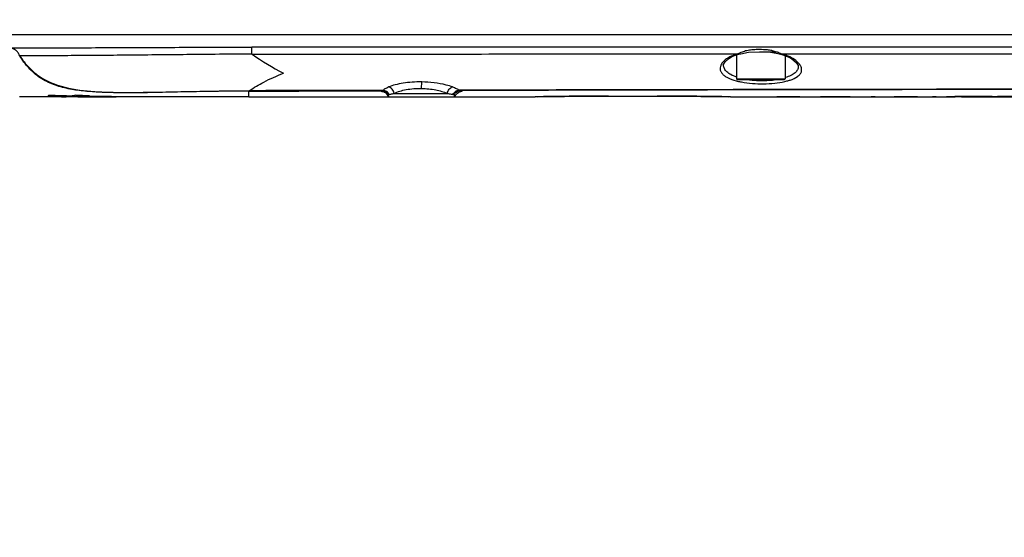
# Model space of a CAD drawing. Header units: millimetres. Extents: x 7426 to 8300, y 123 to 421.
# Tile 127 of 197: x 8134.49 to 8141.6, y 213.62 to 217.36. Entities that reach past the tile are written whole.
import ezdxf

# ---------------------------------------------------------------- set-up
doc = ezdxf.new("R2010")
doc.units = ezdxf.units.MM
for name, color, linetype in [('外形图', 7, 'Continuous'), ('尺寸标注', 7, 'Continuous'), ('运动范围', 7, 'Continuous')]:
    doc.layers.add(name, color=color, linetype=linetype)
doc.styles.add('微软雅黑', font='msyh.ttc')
doc.dimstyles.new('尺寸标注_1_20比例', dxfattribs={"dimtxt": 1.5, "dimasz": 1.25, "dimexe": 0.5, "dimexo": 0.4, "dimgap": 0.5, "dimtad": 1, "dimdec": 1, "dimlfac": 20, "dimdsep": 46, "dimtxsty": '微软雅黑', "dimcen": 0.09, "dimadec": 0, "dimazin": 0, "dimtp": 0.01, "dimtm": 0.01, "dimtfac": 1, "dimtdec": 1, "dimtofl": 0, "dimtmove": 0, "dimatfit": 3, "dimfxl": 1, "dimtolj": 1, "dimarcsym": 0})

# ---------------------------------------------------------------- blocks, each defined once
blk = doc.blocks.new('*D1271')
at = {"layer": 'Defpoints', "color": 0}
for p in [(8100.9141, 219.9546), (8166.8965, 219.9546), (8234.12, 219.9546), (8160.0673, 209.5713), (8226.044, 209.5253)]:
    blk.add_point(p, dxfattribs=at)
at = {"layer": '尺寸标注', "color": 0, "lineweight": -2}
blk.add_arc((8166.8965, 219.9546), 12.4279, 185.76527, 344.23473, dxfattribs=at)
at = {"layer": '尺寸标注', "color": 0}
for points in [[(8154.7396, 218.7167), (8154.3234, 218.6957), (8154.4686, 219.9546)], [(8179.0599, 216.5315), (8178.6538, 216.6244), (8179.1355, 217.7965)]]:
    blk.add_solid(points, dxfattribs=at)
at = {"layer": '尺寸标注', "color": 0, "insert": (8165.9248, 208.8482), "char_height": 1.5, "attachment_point": 5, "rotation": 355, "style": '微软雅黑'}
blk.add_mtext('\\A1;+\\A1;170%%d', dxfattribs=at)

msp = doc.modelspace()

# ---------------------------------------------------------------- linework, layer by layer
at = {"layer": '外形图', "color": 7, "linetype": 'Continuous'}
for p, q in [((8133.9374, 217.2546), (8146.3935, 217.2546)), ((8139.7562, 217.1265), (8139.836, 217.1294)), ((8139.836, 217.1296), (8139.9665, 217.1296)), ((8139.5935, 217.1141), (8139.6807, 217.1141)), ((8139.6336, 217.0934), (8139.6335, 217.0933)), ((8139.6715, 217.108), (8139.6715, 216.9346)), ((8139.6866, 217.1121), (8139.6865, 217.1121)), ((8139.987, 217.1121), (8139.9921, 217.114)), ((8139.987, 217.1121), (8139.987, 217.1121)), ((8139.9921, 217.114), (8140.0995, 217.114)), ((8140.0215, 217.1018), (8140.0215, 216.9346)), ((8140.0444, 217.0929), (8140.0445, 217.0929)), ((8139.5771, 217.0329), (8139.5771, 217.033)), ((8137.3965, 216.8654), (8137.3972, 216.9117)), ((8139.6715, 216.9346), (8140.0215, 216.9346)), ((8139.6765, 216.9296), (8140.0165, 216.9296)), ((8136.1487, 216.8046), (8136.1486, 216.8456)), ((8134.7332, 216.804), (8134.6998, 216.804)), ((8134.6999, 216.8141), (8134.7085, 216.8138)), ((8134.7332, 216.805), (8134.7332, 216.804)), ((8134.8309, 216.8039), (8134.8309, 216.8046)), ((8134.8309, 216.8042), (8134.8309, 216.8046)), ((8134.831, 216.8038), (8134.8309, 216.8039)), ((8134.9153, 216.8037), (8134.831, 216.8038)), ((8134.864, 216.8076), (8134.8589, 216.8068)), ((8134.8589, 216.8068), (8134.9585, 216.8061)), ((8134.8691, 216.8086), (8134.864, 216.8076)), ((8134.8745, 216.8127), (8134.8742, 216.8098)), ((8134.8829, 216.8119), (8134.8744, 216.8121)), ((8134.9193, 216.8038), (8134.941, 216.8038)), ((8135.0155, 216.8043), (8134.929, 216.8044)), ((8134.941, 216.8038), (8134.9709, 216.8038)), ((8134.9578, 216.8153), (8134.9585, 216.8061)), ((8134.9709, 216.8038), (8135.0008, 216.8038)), ((8134.9733, 216.8149), (8134.9738, 216.8086)), ((8134.9738, 216.8086), (8134.9978, 216.8085)), ((8134.9823, 216.813), (8134.9826, 216.8105)), ((8134.9978, 216.8103), (8134.9826, 216.8105)), ((8135.0076, 216.8038), (8135.0117, 216.804)), ((8135.0117, 216.804), (8135.1316, 216.804)), ((8135.1316, 216.804), (8135.191, 216.8041)), ((8135.191, 216.8044), (8135.1569, 216.8043)), ((8135.191, 216.8041), (8135.191, 216.8044)), ((8136.1487, 216.8046), (8138.2155, 216.8046)), ((8137.149, 216.8179), (8137.1555, 216.8191)), ((8137.1978, 216.8292), (8137.5827, 216.8292)), ((8138.2278, 216.8048), (8138.2155, 216.8046)), ((8138.2157, 216.8046), (8138.2155, 216.8046)), ((8138.4384, 216.8079), (8138.4261, 216.8078)), ((8138.5534, 216.809), (8138.5312, 216.8088)), ((8138.6548, 216.8094), (8139.0965, 216.8096)), ((8138.7465, 216.8096), (8138.7465, 216.8096)), ((8139.0965, 216.8096), (8139.0965, 216.8096)), ((8139.3092, 216.8088), (8139.2905, 216.8089)), ((8139.4149, 216.8078), (8139.4075, 216.8079)), ((8139.5036, 216.8067), (8139.6121, 216.8049)), ((8139.6275, 216.8046), (8139.6147, 216.8048)), ((8139.6275, 216.8046), (8139.6273, 216.8046)), ((8139.6275, 216.8046), (8139.9612, 216.8046)), ((8139.9612, 216.8041), (8139.9612, 216.8072)), ((8139.9612, 216.8072), (8140.1272, 216.8072)), ((8140.1272, 216.8072), (8140.1272, 216.8041)), ((8140.1272, 216.8046), (8140.2757, 216.8046)), ((8140.2757, 216.8041), (8140.2757, 216.8072)), ((8140.2757, 216.8072), (8140.3665, 216.8072)), ((8140.4386, 216.8067), (8140.4429, 216.8067)), ((8140.4428, 216.8044), (8140.4428, 216.8041)), ((8140.5398, 216.8053), (8140.5451, 216.8052)), ((8140.618, 216.8046), (8140.8097, 216.8046)), ((8140.8097, 216.8041), (8140.8097, 216.8072)), ((8140.8097, 216.8072), (8140.9768, 216.8072)), ((8140.9768, 216.8072), (8140.9768, 216.8041)), ((8140.9768, 216.8046), (8141.1164, 216.8046)), ((8141.1122, 216.8046), (8141.085, 216.8041)), ((8141.3284, 216.8049), (8141.2496, 216.8041)), ((8141.2945, 216.8046), (8141.7395, 216.8046)), ((8141.3253, 216.8069), (8141.3282, 216.8069)), ((8141.5174, 216.8075), (8141.5537, 216.8075))]:
    msp.add_line(p, q, dxfattribs=at)
at = {"layer": '外形图', "color": 6, "linetype": 'Continuous'}
for p, q in [((8139.9612, 216.8041), (8140.1272, 216.8041)), ((8140.2757, 216.8041), (8140.4428, 216.8041)), ((8140.5451, 216.8041), (8140.7424, 216.8041)), ((8140.8097, 216.8041), (8140.9768, 216.8041)), ((8141.085, 216.8041), (8141.2496, 216.8041))]:
    msp.add_line(p, q, dxfattribs=at)
at = {"layer": '外形图', "color": 7, "linetype": 'Continuous'}
for points in [[(8134.3775, 217.2546), (8134.6391, 217.2546), (8134.9466, 217.2546)], [(8139.6865, 217.1121), (8139.7025, 217.1161), (8139.7562, 217.1265)], [(8139.836, 217.1294), (8139.915, 217.1266), (8139.9689, 217.1165), (8139.987, 217.1121)], [(8139.5771, 217.0329), (8139.5775, 217.0374), (8139.5881, 217.058), (8139.6123, 217.0801), (8139.6335, 217.0933)], [(8139.6336, 217.0934), (8139.6386, 217.0959), (8139.6674, 217.107), (8139.6866, 217.1121)], [(8139.987, 217.1121), (8140.0052, 217.1075), (8140.037, 217.0964), (8140.0444, 217.0929)], [(8140.0445, 217.0929), (8140.0707, 217.078), (8140.101, 217.0531), (8140.1149, 217.0308), (8140.1161, 217.0244)], [(8137.1235, 216.8401), (8137.1229, 216.8403), (8137.1269, 216.8388), (8137.1373, 216.8323), (8137.149, 216.8179)], [(8137.644, 216.8178), (8137.655, 216.8317), (8137.6653, 216.8384), (8137.6693, 216.84)], [(8138.2309, 216.8049), (8138.3391, 216.8066), (8138.4291, 216.8078), (8138.5366, 216.8088), (8138.6548, 216.8094)], [(8139.0965, 216.8096), (8139.1859, 216.8095), (8139.3048, 216.8088), (8139.413, 216.8078), (8139.5036, 216.8067)]]:
    msp.add_lwpolyline(points, dxfattribs=at)
for centre, radius, start, end in [((8137.5044, 219.0344), 2.3381, 235.26197, 241.77284), ((8139.9151, 216.7703), 0.3522, 73.64845, 77.36249), ((8139.7825, 217.3524), 0.4472, 255.00159, 255.43126), ((8139.6765, 216.9346), 0.005, 180, 270), ((8139.8443, 217.5853), 0.6625, 262.30165, 263.66944), ((8139.8481, 217.6194), 0.6968, 263.66531, 264.64487), ((8139.8537, 217.6834), 0.7611, 264.67312, 269.43146), ((8139.8549, 217.716), 0.7936, 269.37319, 270.16392), ((8139.8558, 217.6769), 0.7545, 270.09869, 274.99391), ((8139.8614, 217.6093), 0.6868, 275.02643, 275.77406), ((8139.8662, 217.563), 0.6402, 275.7577, 277.86526), ((8140.0165, 216.9346), 0.005, 270, 0), ((8139.9125, 217.3837), 0.4807, 282.7462, 282.94662), ((8139.9187, 217.3574), 0.4536, 282.9301, 284.81971), ((8137.5908, 217.5364), 0.7014, 274.37701, 275.11981), ((8146.1396, -3110.6542), 3327.5146, 90.0050897, 90.1457542), ((8134.6458, 216.9602), 0.1558, 290.2862, 293.75758), ((8134.9913, 225.051), 8.242, 268.03376, 269.18608), ((8134.9934, 222.8964), 6.0855, 267.31722, 268.87927), ((8135.1049, 223.7455), 6.9318, 268.29451, 269.11557), ((8134.9154, 216.9492), 0.1455, 269.96418, 275.35634), ((8134.9229, 217.0722), 0.2685, 277.6263, 280.93788), ((8134.9282, 217.0478), 0.2434, 282.89787, 286.62506), ((8135.1683, 236.432), 19.6224, 269.50231, 269.96676), ((8135.1588, 242.8542), 26.0462, 269.64582, 269.97648), ((8134.9977, 217.185), 0.3813, 270.2765, 271.49584), ((8135.0989, 217.0963), 0.2925, 279.68507, 281.42825), ((8137.1711, 216.8296), 0.025, 208.02351, 270), ((8137.196, 216.7287), 0.0981, 107.00129, 108.28373), ((8137.6219, 216.8296), 0.025, 270, 331.97585), ((8137.6337, 216.8525), 0.0329, 261.42459, 266.07432), ((8138.7519, 188.276), 28.5337, 90.65428, 91.05246), ((8138.7538, 187.9877), 28.822, 90.44246, 90.62699), ((8138.7448, 189.3627), 27.4469, 90.19848, 90.39969), ((8139.0955, 188.8656), 27.9441, 89.60019, 89.8047), ((8139.0901, 188.0846), 28.725, 89.36692, 89.56293), ((8139.0745, 187.1565), 29.6533, 88.95602, 89.34224), ((8140.5452, 234.6088), 17.8047, 269.67062, 269.99975), ((8140.7425, 234.4503), 17.6461, 269.02709, 269.34205), ((8140.7425, 234.4483), 17.6442, 269.35914, 269.99974), ((8140.7424, 234.4479), 17.6438, 269.99981, 270.21835), ((8141.475, 193.5314), 23.276, 90.36847, 90.562), ((8141.5104, 187.3635), 29.444, 89.98652, 90.35456), ((8141.5127, 190.5728), 26.2327, 89.98986, 90.40259), ((8141.5308, 188.9097), 27.8978, 89.56313, 89.95291), ((8141.5475, 196.8465), 19.959, 89.46299, 89.97989)]:
    msp.add_arc(centre, radius, start, end, dxfattribs=at)
for points, knots in [([(8134.4293, 217.1584), (8134.4562, 217.1588), (8134.5118, 217.1588), (8134.6296, 217.1588), (8134.7884, 217.1595), (8134.9914, 217.1594), (8135.2092, 217.1601), (8135.4389, 217.1612), (8135.6776, 217.1622), (8135.9222, 217.1639), (8136.0868, 217.1638), (8136.1696, 217.1638)], [0, 0, 0, 0, 0.046396, 0.095808, 0.202977, 0.320148, 0.445808, 0.57836, 0.71612, 0.857346, 1, 1, 1, 1]), ([(8134.4946, 217.1009), (8134.4912, 217.1095), (8134.4835, 217.1251), (8134.4613, 217.1462), (8134.4418, 217.1549), (8134.4293, 217.1584)], [0, 0, 0, 0, 0.306125, 0.56919, 1, 1, 1, 1]), ([(8145.8399, 217.1811), (8145.7392, 217.1768), (8145.5377, 217.17), (8145.2353, 217.1665), (8144.9329, 217.166), (8144.6305, 217.1644), (8144.3281, 217.1635), (8143.9249, 217.1633), (8143.421, 217.1642), (8142.8163, 217.1647), (8142.0101, 217.164), (8141.0025, 217.1642), (8139.7936, 217.1642), (8138.1827, 217.1641), (8136.9747, 217.164), (8136.1696, 217.1638)], [0, 0, 0, 0, 0.031272, 0.062542, 0.093814, 0.125084, 0.156353, 0.187623, 0.250159, 0.312691, 0.375219, 0.500259, 0.625268, 0.750238, 1, 1, 1, 1]), ([(8136.172, 217.113), (8136.1709, 217.12), (8136.17, 217.137), (8136.1696, 217.1539), (8136.1696, 217.1638)], [0, 0, 0, 0, 0.416798, 1, 1, 1, 1]), ([(8139.702, 217.1238), (8139.7, 217.1231), (8139.6927, 217.1201), (8139.6855, 217.1171), (8139.6806, 217.1141)], [0, 0, 0, 0, 0.275545, 1, 1, 1, 1]), ([(8139.7912, 217.1443), (8139.7787, 217.1435), (8139.7541, 217.1409), (8139.7302, 217.1342), (8139.7187, 217.1301)], [0, 0, 0, 0, 0.50636, 1, 1, 1, 1]), ([(8139.9523, 217.1301), (8139.9431, 217.1333), (8139.9243, 217.1389), (8139.8853, 217.1448), (8139.8556, 217.1454), (8139.8359, 217.1454)], [0, 0, 0, 0, 0.24694, 0.497916, 1, 1, 1, 1]), ([(8139.9921, 217.114), (8139.9906, 217.1149), (8139.9835, 217.1184), (8139.9761, 217.1212), (8139.9703, 217.1235)], [0, 0, 0, 0, 0.220371, 1, 1, 1, 1]), ([(8140.0995, 217.114), (8140.5781, 217.114), (8141.2961, 217.114), (8142.2534, 217.1142), (8142.9715, 217.1142), (8143.6896, 217.1143), (8144.4079, 217.1143), (8145.0064, 217.1146), (8145.4852, 217.114), (8145.7246, 217.1229), (8145.844, 217.1311)], [0, 0, 0, 0, 0.249931, 0.374919, 0.499922, 0.624933, 0.749953, 0.874978, 0.937491, 1, 1, 1, 1]), ([(8136.1719, 217.1131), (8136.0934, 217.1125), (8135.937, 217.1118), (8135.6302, 217.1083), (8135.3316, 217.1058), (8135.045, 217.1025), (8134.8478, 217.1018), (8134.6657, 217.1009), (8134.5497, 217.1011), (8134.4946, 217.1009)], [0, 0, 0, 0, 0.140436, 0.279865, 0.548673, 0.674437, 0.792504, 0.901505, 1, 1, 1, 1]), ([(8134.4946, 217.1009), (8134.5146, 217.0707), (8134.5591, 217.0128), (8134.6714, 216.9194), (8134.8116, 216.87), (8134.9546, 216.8481), (8135.0996, 216.837), (8135.2811, 216.8347), (8135.4989, 216.8381), (8135.7167, 216.8432), (8135.9344, 216.8472), (8136.0796, 216.8484), (8136.1523, 216.8486)], [0, 0, 0, 0, 0.062494, 0.124889, 0.24932, 0.311876, 0.374443, 0.499551, 0.624656, 0.749762, 0.874873, 1, 1, 1, 1]), ([(8136.1486, 216.8456), (8136.0761, 216.8454), (8135.931, 216.8443), (8135.7133, 216.8408), (8135.4957, 216.8361), (8135.2781, 216.8329), (8135.0966, 216.835), (8134.9519, 216.8455), (8134.844, 216.8611), (8134.7383, 216.8893), (8134.6399, 216.9384), (8134.5562, 217.0102), (8134.5135, 217.0698), (8134.4946, 217.1009)], [0, 0, 0, 0, 0.124953, 0.249905, 0.374848, 0.49977, 0.624686, 0.687119, 0.749569, 0.812109, 0.874733, 0.937342, 1, 1, 1, 1]), ([(8136.1721, 217.113), (8136.3146, 217.1129), (8136.5283, 217.1134), (8136.8132, 217.1131), (8137.0983, 217.1137), (8137.4546, 217.1136), (8138.0248, 217.114), (8138.7378, 217.1141), (8139.3082, 217.1143), (8139.5935, 217.1141)], [0, 0, 0, 0, 0.124919, 0.187393, 0.249862, 0.374832, 0.499824, 0.749874, 1, 1, 1, 1]), ([(8139.5734, 217.0571), (8139.5722, 217.0558), (8139.5675, 217.0506), (8139.5634, 217.0449), (8139.5609, 217.0404)], [0, 0, 0, 0, 0.264236, 1, 1, 1, 1]), ([(8139.6211, 217.0927), (8139.6164, 217.09), (8139.5994, 217.0798), (8139.5832, 217.0677), (8139.5734, 217.0571)], [0, 0, 0, 0, 0.275362, 1, 1, 1, 1]), ([(8139.6335, 217.0933), (8139.6308, 217.0919), (8139.6262, 217.0913), (8139.6222, 217.0924), (8139.6211, 217.0927)], [0, 0, 0, 0, 0.730967, 1, 1, 1, 1]), ([(8139.6569, 217.1075), (8139.6546, 217.1068), (8139.6459, 217.1039), (8139.6374, 217.1006), (8139.6312, 217.0978)], [0, 0, 0, 0, 0.260589, 1, 1, 1, 1]), ([(8139.6865, 217.1121), (8139.685, 217.1117), (8139.6826, 217.1124), (8139.6808, 217.1136), (8139.6803, 217.114)], [0, 0, 0, 0, 0.709913, 1, 1, 1, 1]), ([(8140.0353, 217.1013), (8140.0336, 217.1019), (8140.0267, 217.1045), (8140.0196, 217.1067), (8140.0142, 217.1083)], [0, 0, 0, 0, 0.24309, 1, 1, 1, 1]), ([(8140.0551, 217.0927), (8140.0536, 217.0935), (8140.0471, 217.0966), (8140.0404, 217.0994), (8140.0353, 217.1013)], [0, 0, 0, 0, 0.241735, 1, 1, 1, 1]), ([(8140.0445, 217.0929), (8140.0468, 217.0917), (8140.0508, 217.0914), (8140.0542, 217.0924), (8140.0551, 217.0927)], [0, 0, 0, 0, 0.728937, 1, 1, 1, 1]), ([(8140.1272, 217.037), (8140.1195, 217.048), (8140.0971, 217.0696), (8140.0707, 217.0855), (8140.0551, 217.0927)], [0, 0, 0, 0, 0.440031, 1, 1, 1, 1]), ([(8139.5609, 217.0404), (8139.5548, 217.03), (8139.5492, 217.0113), (8139.5555, 216.9873), (8139.5669, 216.9707), (8139.5841, 216.9557), (8139.6167, 216.936), (8139.6458, 216.9261), (8139.6668, 216.9205)], [0, 0, 0, 0, 0.194359, 0.288114, 0.39158, 0.511792, 0.6523, 1, 1, 1, 1]), ([(8139.6699, 216.9477), (8139.656, 216.9522), (8139.6313, 216.9622), (8139.6008, 216.9822), (8139.5812, 217.0059), (8139.5769, 217.0243), (8139.5771, 217.0328)], [0, 0, 0, 0, 0.327103, 0.593951, 0.810107, 1, 1, 1, 1]), ([(8140.1161, 217.0237), (8140.1162, 217.0155), (8140.1119, 216.9977), (8140.0922, 216.9752), (8140.0617, 216.9566), (8140.0371, 216.9476), (8140.0233, 216.9434)], [0, 0, 0, 0, 0.187708, 0.401957, 0.669416, 1, 1, 1, 1]), ([(8140.1111, 216.9517), (8140.1185, 216.9571), (8140.1314, 216.9684), (8140.142, 216.9913), (8140.1397, 217.0157), (8140.1321, 217.03), (8140.1272, 217.037)], [0, 0, 0, 0, 0.280454, 0.513138, 0.740354, 1, 1, 1, 1]), ([(8136.1522, 216.8486), (8136.1855, 216.8722), (8136.2658, 216.9185), (8136.3505, 216.9558), (8136.3986, 216.9743)], [0, 0, 0, 0, 0.441445, 1, 1, 1, 1]), ([(8137.3972, 216.9117), (8137.3743, 216.9126), (8137.3295, 216.9107), (8137.2655, 216.9041), (8137.2085, 216.8931), (8137.1743, 216.8815), (8137.1587, 216.8759)], [0, 0, 0, 0, 0.283774, 0.55344, 0.795377, 1, 1, 1, 1]), ([(8137.6205, 216.876), (8137.6053, 216.8813), (8137.5328, 216.9029), (8137.4567, 216.9105), (8137.3972, 216.9117)], [0, 0, 0, 0, 0.21248, 1, 1, 1, 1]), ([(8139.67, 216.9197), (8139.6728, 216.9189), (8139.6845, 216.916), (8139.6964, 216.9135), (8139.7054, 216.9118)], [0, 0, 0, 0, 0.241939, 1, 1, 1, 1]), ([(8139.7054, 216.9118), (8139.7578, 216.902), (8139.8387, 216.8965), (8139.9435, 216.9019), (8139.9946, 216.9095), (8140.0185, 216.9149)], [0, 0, 0, 0, 0.508518, 0.766498, 1, 1, 1, 1]), ([(8140.0347, 216.9189), (8140.0425, 216.9209), (8140.0691, 216.9288), (8140.0951, 216.9401), (8140.1111, 216.9517)], [0, 0, 0, 0, 0.289733, 1, 1, 1, 1]), ([(8136.1486, 216.8456), (8136.149, 216.8456), (8136.1504, 216.8463), (8136.1515, 216.8476), (8136.1523, 216.8486)], [0, 0, 0, 0, 0.200807, 1, 1, 1, 1]), ([(8137.1166, 216.8405), (8137.1138, 216.841), (8137.1101, 216.8416), (8137.1062, 216.8431), (8137.1045, 216.8439), (8137.1044, 216.8455), (8137.106, 216.8464), (8137.1083, 216.8473), (8137.1103, 216.8478), (8137.1115, 216.8481)], [0, 0, 0, 0, 0.39602, 0.519587, 0.594648, 0.640176, 0.710929, 0.829733, 1, 1, 1, 1]), ([(8137.1185, 216.8511), (8137.1179, 216.8507), (8137.1158, 216.8493), (8137.1133, 216.8484), (8137.1115, 216.8481)], [0, 0, 0, 0, 0.270758, 1, 1, 1, 1]), ([(8137.1555, 216.8191), (8137.1517, 216.8275), (8137.1392, 216.8423), (8137.1206, 216.848), (8137.1115, 216.8481)], [0, 0, 0, 0, 0.502984, 1, 1, 1, 1]), ([(8137.1185, 216.8511), (8137.1228, 216.8563), (8137.1359, 216.8659), (8137.1503, 216.8725), (8137.1587, 216.8759)], [0, 0, 0, 0, 0.426333, 1, 1, 1, 1]), ([(8137.162, 216.8208), (8137.1581, 216.8291), (8137.1457, 216.8438), (8137.1276, 216.8504), (8137.1185, 216.8511)], [0, 0, 0, 0, 0.501557, 1, 1, 1, 1]), ([(8137.1978, 216.8292), (8137.196, 216.8401), (8137.1871, 216.8604), (8137.1685, 216.8737), (8137.1587, 216.8759)], [0, 0, 0, 0, 0.52462, 1, 1, 1, 1]), ([(8137.1978, 216.8292), (8137.225, 216.8425), (8137.2912, 216.861), (8137.3591, 216.866), (8137.3965, 216.8654)], [0, 0, 0, 0, 0.44781, 1, 1, 1, 1]), ([(8137.3965, 216.8654), (8137.431, 216.8647), (8137.4944, 216.8582), (8137.5561, 216.8408), (8137.5827, 216.8292)], [0, 0, 0, 0, 0.542707, 1, 1, 1, 1]), ([(8137.5827, 216.8292), (8137.5846, 216.8401), (8137.5931, 216.86), (8137.611, 216.8737), (8137.6205, 216.876)], [0, 0, 0, 0, 0.532805, 1, 1, 1, 1]), ([(8137.6205, 216.876), (8137.6296, 216.8727), (8137.6456, 216.8661), (8137.6606, 216.8572), (8137.6664, 216.8523)], [0, 0, 0, 0, 0.564159, 1, 1, 1, 1]), ([(8137.6231, 216.8212), (8137.627, 216.8299), (8137.6394, 216.8449), (8137.6576, 216.8516), (8137.6664, 216.8523)], [0, 0, 0, 0, 0.520672, 1, 1, 1, 1]), ([(8137.6314, 216.8196), (8137.6351, 216.8281), (8137.6472, 216.8433), (8137.6657, 216.8494), (8137.6747, 216.8495)], [0, 0, 0, 0, 0.506734, 1, 1, 1, 1]), ([(8145.844, 216.8622), (8145.5031, 216.8616), (8144.8215, 216.8618), (8143.4582, 216.8611), (8141.7544, 216.8597), (8139.7102, 216.8566), (8138.3476, 216.8539), (8137.6664, 216.8523)], [0, 0, 0, 0, 0.125037, 0.25007, 0.500113, 0.750098, 1, 1, 1, 1]), ([(8137.6747, 216.8495), (8137.6769, 216.8492), (8137.6805, 216.8485), (8137.6849, 216.8471), (8137.6878, 216.8464), (8137.6888, 216.8441), (8137.6862, 216.8429), (8137.681, 216.8412), (8137.6754, 216.8403), (8137.6712, 216.8397)], [0, 0, 0, 0, 0.194245, 0.332964, 0.416523, 0.456764, 0.515514, 0.624453, 1, 1, 1, 1]), ([(8134.6998, 216.804), (8134.6821, 216.804), (8134.6135, 216.8042), (8134.5448, 216.8043), (8134.4939, 216.8055)], [0, 0, 0, 0, 0.257661, 1, 1, 1, 1]), ([(8134.7968, 216.8047), (8134.8024, 216.8046), (8134.81, 216.8045), (8134.8191, 216.8044), (8134.8237, 216.8043), (8134.8269, 216.8041), (8134.8292, 216.8042), (8134.8301, 216.8039), (8134.8309, 216.8041), (8134.8309, 216.804)], [0, 0, 0, 0, 0.4935, 0.66778, 0.798723, 0.892492, 0.954647, 0.989208, 1, 1, 1, 1]), ([(8136.1487, 216.8046), (8136.0567, 216.8046), (8135.7374, 216.8045), (8135.4182, 216.804), (8135.191, 216.8038)], [0, 0, 0, 0, 0.288262, 1, 1, 1, 1]), ([(8137.1555, 216.8191), (8137.156, 216.8192), (8137.1582, 216.8195), (8137.1604, 216.8201), (8137.162, 216.8208)], [0, 0, 0, 0, 0.221919, 1, 1, 1, 1]), ([(8137.1673, 216.8226), (8137.1693, 216.8232), (8137.1794, 216.8259), (8137.1896, 216.8278), (8137.1978, 216.8292)], [0, 0, 0, 0, 0.205423, 1, 1, 1, 1]), ([(8137.5827, 216.8292), (8137.5868, 216.8286), (8137.6003, 216.8265), (8137.6138, 216.8238), (8137.6231, 216.8212)], [0, 0, 0, 0, 0.298136, 1, 1, 1, 1]), ([(8137.6314, 216.8196), (8137.6342, 216.8194), (8137.6382, 216.819), (8137.6425, 216.8187), (8137.6437, 216.8182)], [0, 0, 0, 0, 0.676761, 1, 1, 1, 1]), ([(8137.6437, 216.8182), (8137.6438, 216.8181), (8137.644, 216.8181), (8137.644, 216.8179), (8137.644, 216.8179)], [0, 0, 0, 0, 0.656868, 1, 1, 1, 1]), ([(8140.3665, 216.8072), (8140.3734, 216.8072), (8140.3974, 216.8072), (8140.4214, 216.807), (8140.4386, 216.8067)], [0, 0, 0, 0, 0.286229, 1, 1, 1, 1]), ([(8141.085, 216.8041), (8141.0989, 216.8041), (8141.1528, 216.8055), (8141.2068, 216.8059), (8141.2467, 216.8063)], [0, 0, 0, 0, 0.258685, 1, 1, 1, 1])]:
    msp.add_open_spline(points, degree=3, knots=knots, dxfattribs=at)
for points in [[(8139.7187, 217.1301), (8139.7131, 217.1281), (8139.7075, 217.126), (8139.702, 217.1238)], [(8139.8359, 217.1454), (8139.821, 217.1454), (8139.806, 217.1452), (8139.7912, 217.1443)], [(8139.9703, 217.1235), (8139.9643, 217.1257), (8139.9583, 217.128), (8139.9523, 217.1301)], [(8139.6312, 217.0978), (8139.6278, 217.0962), (8139.6244, 217.0946), (8139.6211, 217.0927)], [(8139.6807, 217.1141), (8139.6727, 217.1122), (8139.6647, 217.11), (8139.6569, 217.1075)], [(8136.1487, 216.8456), (8136.4696, 216.8464), (8136.7905, 216.8473), (8137.1115, 216.8481)], [(8137.1185, 216.8512), (8136.7964, 216.8504), (8136.4743, 216.8496), (8136.1522, 216.8487)], [(8137.1228, 216.8396), (8137.1207, 216.8399), (8137.1186, 216.8402), (8137.1166, 216.8405)], [(8137.6747, 216.8495), (8137.6718, 216.8499), (8137.6689, 216.8509), (8137.6664, 216.8523)], [(8134.8309, 216.8046), (8134.7983, 216.8047), (8134.7657, 216.8048), (8134.7332, 216.805)], [(8134.8984, 216.8167), (8134.8933, 216.8149), (8134.8881, 216.8134), (8134.8829, 216.8119)], [(8135.1569, 216.8043), (8135.1098, 216.8043), (8135.0626, 216.8043), (8135.0155, 216.8043)], [(8137.162, 216.8208), (8137.1631, 216.8212), (8137.1641, 216.8215), (8137.1652, 216.8219)], [(8137.6231, 216.8212), (8137.6249, 216.8206), (8137.6268, 216.8202), (8137.6287, 216.8199)], [(8138.6975, 216.8096), (8138.6816, 216.8096), (8138.6657, 216.8095), (8138.6498, 216.8095)], [(8138.7465, 216.8096), (8138.7302, 216.8096), (8138.7138, 216.8096), (8138.6975, 216.8096)], [(8139.1454, 216.8096), (8139.1291, 216.8096), (8139.1128, 216.8096), (8139.0965, 216.8096)], [(8139.1907, 216.8095), (8139.1756, 216.8095), (8139.1605, 216.8096), (8139.1454, 216.8096)], [(8140.6704, 216.8046), (8140.6611, 216.8045), (8140.6518, 216.8044), (8140.6425, 216.8044)], [(8141.5545, 216.8055), (8141.5421, 216.8055), (8141.5298, 216.8055), (8141.5174, 216.8055)]]:
    msp.add_open_spline(points, degree=3, dxfattribs=at)
at = {"layer": '运动范围'}
msp.add_arc((8166.8965, 219.9546), 60.06, 10, 350, dxfattribs=at)

# ---------------------------------------------------------------- dimensions: what is measured, and where the dimension line sits
at = {"layer": '尺寸标注'}
dim = msp.add_angular_dim_2l(base=(8160.0673, 209.5713), line1=((8100.9141, 219.9546), (8234.12, 219.9546)), line2=((8166.8965, 219.9546), (8226.044, 209.5253)), text='\\A1;+<>', dimstyle='尺寸标注_1_20比例', override={"dimtxsty": '微软雅黑'}, dxfattribs=at)
dim.commit()
dim.dimension.update_dxf_attribs({"geometry": '*D1271', "text_midpoint": (8165.9248, 208.8482)})

doc.saveas('drawing.dxf')
